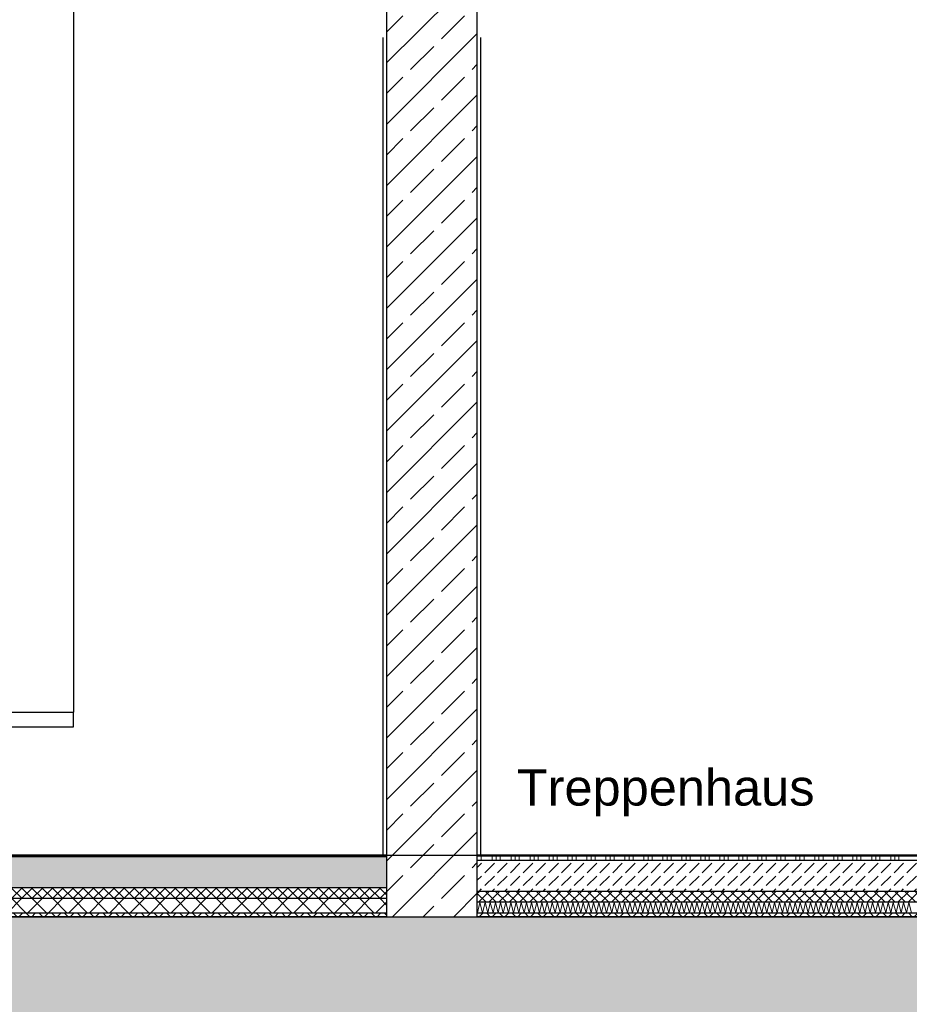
# Model space of a CAD drawing. Header units: metres. Extents: x -12 to 57.2, y -22.2 to 2.8.
# Tile 96 of 126: x 24.2 to 26.7, y -6.4 to -3.7. Entities that reach past the tile are written whole.
import ezdxf

# ---------------------------------------------------------------- set-up
doc = ezdxf.new("R2010")
doc.units = ezdxf.units.M
doc.header["$LTSCALE"] = 0.4
doc.header["$MEASUREMENT"] = 0
doc.layers.get('0').update_dxf_attribs({"color": 8, "lineweight": 9})
doc.layers.get('Defpoints').update_dxf_attribs({"color": 8, "lineweight": 9})
for name, color, linetype in [('Neubau_A-Decken', 8, 'Continuous'), ('Neubau_A-STB Wände', 8, 'Continuous'), ('Neubau_A-TB Wände', 8, 'Continuous'), ('Neubau_B-Bodenaufbau', 8, 'Continuous'), ('Neubau_T-Bemaßung', 8, 'Continuous'), ('Neubau_T-Text', 8, 'Continuous')]:
    doc.layers.add(name, color=color, linetype=linetype)
doc.styles.add('ERSTELLTER_STIL_2', font='arial.ttf')
doc.dimstyles.new('ERSTELLTER_STIL__1', dxfattribs={"dimtxt": 0.0875, "dimasz": 0.059375, "dimexe": 0.18, "dimexo": 0.0625, "dimgap": 0, "dimtad": 1, "dimzin": 0, "dimdsep": 46, "dimtxsty": 'ERSTELLTER_STIL_2', "dimblk": 'ARROWHEAD_6', "dimblk1": 'ARROWHEAD_6', "dimblk2": 'ARROWHEAD_6', "dimcen": 0.09, "dimclrd": 7, "dimclre": 7, "dimclrt": 7, "dimazin": 0, "dimtfac": 1, "dimtdec": 4, "dimtmove": 0, "dimatfit": 3, "dimfxl": 1, "dimtolj": 1, "dimtzin": 0, "dimarcsym": 0})
pattern_1 = [(45, (-2907.6834, -10.175), (-0.0848528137, 0.0848528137), []), (45, (-2907.72583, -10.13257), (-0.0848528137, 0.0848528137), [0.09, -0.03])]
pattern_2 = [(45, (-2907.6834, -10.175), (-0.01767766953, 0.01767766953), []), (135, (-2907.6834, -10.175), (0.01767766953, 0.01767766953), [])]
pattern_3 = [(45, (-2907.6834, -10.175), (-0.0353553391, 0.0353553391), [0.0375, -0.0125]), (45, (-2907.6834, -10.139645), (-0.0353553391, 0.0353553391), [0.0375, -0.0125])]
pattern_4 = [(45, (-2907.6834, -10.175), (-0.01414213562, 0.01414213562), []), (135, (-2907.6834, -10.175), (0.01414213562, 0.01414213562), [])]

# ---------------------------------------------------------------- blocks, each defined once
blk = doc.blocks.new('ARROWHEAD_6')
at = {"color": 0, "linetype": 'Continuous', "lineweight": 0}
for p, q in [((-0.5, -0.5), (0.5, 0.5)), ((0, 0), (-1, 0))]:
    blk.add_line(p, q, dxfattribs=at)
blk = doc.blocks.new('*D564')
at = {"layer": 'Defpoints', "color": 0, "linetype": 'Continuous', "transparency": 16777216}
for p in [(-0.125, -6.195), (42.301, -6.195), (22.625, -6.495)]:
    blk.add_point(p, dxfattribs=at)
at = {"layer": 'Neubau_T-Bemaßung', "linetype": 'Continuous', "lineweight": -2, "transparency": 16777216}
for p, q in [((42.301, -6.1356), (42.301, -6.0762)), ((-0.0625, -6.195), (42.481, -6.195)), ((42.301, -6.195), (42.301, -6.2317)), ((42.301, -6.495), (42.301, -6.4586)), ((22.6875, -6.495), (42.481, -6.495)), ((42.301, -6.5544), (42.301, -6.6138))]:
    blk.add_line(p, q, dxfattribs=at)
at = {"layer": 'Neubau_T-Bemaßung', "linetype": 'Continuous', "lineweight": -2, "transparency": 16777216, "xscale": 0.059375, "yscale": 0.059375, "zscale": 0.059375}
for p, rotation in [((42.301, -6.195), 270), ((42.301, -6.495), 90)]:
    blk.add_blockref('ARROWHEAD_6', p, dxfattribs=dict(at, rotation=rotation))
at = {"layer": 'Neubau_T-Bemaßung', "linetype": 'Continuous', "transparency": 16777216, "insert": (42.301, -6.3451), "char_height": 0.0875, "attachment_point": 5, "rotation": 90, "style": 'ERSTELLTER_STIL_2'}
blk.add_mtext('\\A1;0.30', dxfattribs=at)
blk = doc.blocks.new('*D565')
at = {"layer": 'Defpoints', "color": 0, "linetype": 'Continuous', "transparency": 16777216}
for p in [(-0.125, -6.195), (-0.125, -6.195), (42.1875, -6.195)]:
    blk.add_point(p, dxfattribs=at)
at = {"layer": 'Neubau_T-Bemaßung', "linetype": 'Continuous', "lineweight": -2, "transparency": 16777216}
for p, q in [((42.1875, -6.1356), (42.1875, -6.0763)), ((-0.0625, -6.195), (42.3675, -6.195)), ((-0.0625, -6.195), (42.3675, -6.195)), ((42.1875, -6.2544), (42.1875, -6.3137))]:
    blk.add_line(p, q, dxfattribs=at)
at = {"layer": 'Neubau_T-Bemaßung', "linetype": 'Continuous', "lineweight": -2, "transparency": 16777216, "xscale": 0.059375, "yscale": 0.059375, "zscale": 0.059375}
for rotation in [270, 90]:
    blk.add_blockref('ARROWHEAD_6', (42.1875, -6.195), dxfattribs=dict(at, rotation=rotation))
at = {"layer": 'Neubau_T-Bemaßung', "linetype": 'Continuous', "transparency": 16777216, "insert": (42.301, -6.0763), "char_height": 0.0875, "attachment_point": 5, "rotation": 90, "style": 'ERSTELLTER_STIL_2'}
blk.add_mtext('\\A1;0.00', dxfattribs=at)
blk = doc.blocks.new('*D566')
at = {"layer": 'Defpoints', "color": 0, "linetype": 'Continuous', "transparency": 16777216}
for p in [(-0.125, -2.695), (42.301, -2.695), (-0.125, -6.195)]:
    blk.add_point(p, dxfattribs=at)
at = {"layer": 'Neubau_T-Bemaßung', "linetype": 'Continuous', "lineweight": -2, "transparency": 16777216}
for p, q in [((-0.0625, -2.695), (42.481, -2.695)), ((42.301, -2.7544), (42.301, -4.335)), ((42.301, -6.1356), (42.301, -4.562)), ((-0.0625, -6.195), (42.481, -6.195))]:
    blk.add_line(p, q, dxfattribs=at)
at = {"layer": 'Neubau_T-Bemaßung', "linetype": 'Continuous', "lineweight": -2, "transparency": 16777216, "xscale": 0.059375, "yscale": 0.059375, "zscale": 0.059375}
for p, rotation in [((42.301, -2.695), 90), ((42.301, -6.195), 270)]:
    blk.add_blockref('ARROWHEAD_6', p, dxfattribs=dict(at, rotation=rotation))
at = {"layer": 'Neubau_T-Bemaßung', "linetype": 'Continuous', "transparency": 16777216, "insert": (42.301, -4.4485), "char_height": 0.0875, "attachment_point": 5, "rotation": 90, "style": 'ERSTELLTER_STIL_2'}
blk.add_mtext('\\A1;3.50', dxfattribs=at)
blk = doc.blocks.new('*D590')
at = {"layer": 'Defpoints', "color": 0, "linetype": 'Continuous', "transparency": 16777216}
for p in [(-0.125, -6.195), (41.951, -6.195), (22.625, -6.495)]:
    blk.add_point(p, dxfattribs=at)
at = {"layer": 'Neubau_T-Bemaßung', "linetype": 'Continuous', "lineweight": -2, "transparency": 16777216}
for p, q in [((41.951, -6.1356), (41.951, -6.0762)), ((-0.0625, -6.195), (42.131, -6.195)), ((41.951, -6.195), (41.951, -6.2317)), ((41.951, -6.495), (41.951, -6.4586)), ((22.6875, -6.495), (42.131, -6.495)), ((41.951, -6.5544), (41.951, -6.6138))]:
    blk.add_line(p, q, dxfattribs=at)
at = {"layer": 'Neubau_T-Bemaßung', "linetype": 'Continuous', "lineweight": -2, "transparency": 16777216, "xscale": 0.059375, "yscale": 0.059375, "zscale": 0.059375}
for p, rotation in [((41.951, -6.195), 270), ((41.951, -6.495), 90)]:
    blk.add_blockref('ARROWHEAD_6', p, dxfattribs=dict(at, rotation=rotation))
at = {"layer": 'Neubau_T-Bemaßung', "linetype": 'Continuous', "transparency": 16777216, "insert": (41.951, -6.3451), "char_height": 0.0875, "attachment_point": 5, "rotation": 90, "style": 'ERSTELLTER_STIL_2'}
blk.add_mtext('\\A1;0.30', dxfattribs=at)
blk = doc.blocks.new('*D591')
at = {"layer": 'Defpoints', "color": 0, "linetype": 'Continuous', "transparency": 16777216}
for p in [(-0.125, -6.195), (-0.125, -6.195), (41.8375, -6.195)]:
    blk.add_point(p, dxfattribs=at)
at = {"layer": 'Neubau_T-Bemaßung', "linetype": 'Continuous', "lineweight": -2, "transparency": 16777216}
for p, q in [((41.8375, -6.1356), (41.8375, -6.0763)), ((-0.0625, -6.195), (42.0175, -6.195)), ((-0.0625, -6.195), (42.0175, -6.195)), ((41.8375, -6.2544), (41.8375, -6.3137))]:
    blk.add_line(p, q, dxfattribs=at)
at = {"layer": 'Neubau_T-Bemaßung', "linetype": 'Continuous', "lineweight": -2, "transparency": 16777216, "xscale": 0.059375, "yscale": 0.059375, "zscale": 0.059375}
for rotation in [270, 90]:
    blk.add_blockref('ARROWHEAD_6', (41.8375, -6.195), dxfattribs=dict(at, rotation=rotation))
at = {"layer": 'Neubau_T-Bemaßung', "linetype": 'Continuous', "transparency": 16777216, "insert": (41.951, -6.0763), "char_height": 0.0875, "attachment_point": 5, "rotation": 90, "style": 'ERSTELLTER_STIL_2'}
blk.add_mtext('\\A1;0.00', dxfattribs=at)
blk = doc.blocks.new('*D592')
at = {"layer": 'Defpoints', "color": 0, "linetype": 'Continuous', "transparency": 16777216}
for p in [(-10.662, -6.025), (41.8374, -6.025), (-0.125, -6.195)]:
    blk.add_point(p, dxfattribs=at)
at = {"layer": 'Neubau_T-Bemaßung', "linetype": 'Continuous', "lineweight": -2, "transparency": 16777216}
for p, q in [((41.8374, -6.025), (41.8374, -5.9272)), ((-10.5995, -6.025), (42.0174, -6.025)), ((41.8374, -6.1356), (41.8374, -6.0844)), ((-0.0625, -6.195), (42.0174, -6.195))]:
    blk.add_line(p, q, dxfattribs=at)
at = {"layer": 'Neubau_T-Bemaßung', "linetype": 'Continuous', "lineweight": -2, "transparency": 16777216, "xscale": 0.059375, "yscale": 0.059375, "zscale": 0.059375}
for p, rotation in [((41.8374, -6.025), 90), ((41.8374, -6.195), 270)]:
    blk.add_blockref('ARROWHEAD_6', p, dxfattribs=dict(at, rotation=rotation))
at = {"layer": 'Neubau_T-Bemaßung', "linetype": 'Continuous', "transparency": 16777216, "insert": (41.951, -5.9272), "char_height": 0.0875, "attachment_point": 5, "rotation": 90, "style": 'ERSTELLTER_STIL_2'}
blk.add_mtext('\\A1;0.17', dxfattribs=at)
blk = doc.blocks.new('*D593')
at = {"layer": 'Defpoints', "color": 0, "linetype": 'Continuous', "transparency": 16777216}
for p in [(4.09, -3.025), (41.951, -3.025), (-10.662, -6.025)]:
    blk.add_point(p, dxfattribs=at)
at = {"layer": 'Neubau_T-Bemaßung', "linetype": 'Continuous', "lineweight": -2, "transparency": 16777216}
for p, q in [((4.1525, -3.025), (42.131, -3.025)), ((41.951, -3.0844), (41.951, -4.415)), ((41.951, -5.9656), (41.951, -4.642)), ((-10.5995, -6.025), (42.131, -6.025))]:
    blk.add_line(p, q, dxfattribs=at)
at = {"layer": 'Neubau_T-Bemaßung', "linetype": 'Continuous', "lineweight": -2, "transparency": 16777216, "xscale": 0.059375, "yscale": 0.059375, "zscale": 0.059375}
for p, rotation in [((41.951, -3.025), 90), ((41.951, -6.025), 270)]:
    blk.add_blockref('ARROWHEAD_6', p, dxfattribs=dict(at, rotation=rotation))
at = {"layer": 'Neubau_T-Bemaßung', "linetype": 'Continuous', "transparency": 16777216, "insert": (41.951, -4.5285), "char_height": 0.0875, "attachment_point": 5, "rotation": 90, "style": 'ERSTELLTER_STIL_2'}
blk.add_mtext('\\A1;3.00', dxfattribs=at)

msp = doc.modelspace()

# ---------------------------------------------------------------- hatches: boundary and pattern name
at = {"layer": 'Neubau_A-Decken', "linetype": 'Continuous'}
h = msp.add_hatch(dxfattribs=at)
h.set_pattern_fill('BETON__STAHLBETON_0002', color=256, style=0, pattern_type=2)
h.set_pattern_definition(pattern_1)
h.paths.add_polyline_path([(-0.07, -6.195), (-0.125, -6.195), (-0.125, -6.495), (28.4201, -6.495), (28.4201, -6.195), (20.5226, -6.195), (20.5226, -6.205), (-0.07, -6.205)])
at = {"layer": 'Neubau_A-STB Wände', "linetype": 'Continuous'}
h = msp.add_hatch(dxfattribs=at)
h.set_pattern_fill('BETON__STAHLBETON_0002', color=256, style=0, pattern_type=2)
h.set_pattern_definition(pattern_1)
h.paths.add_polyline_path([(25.48, -2.695), (25.23, -2.695), (25.23, -6.195), (25.48, -6.195)])
at = {"layer": 'Neubau_B-Bodenaufbau', "linetype": 'Continuous'}
msp.add_hatch(color=256, dxfattribs=at).paths.add_polyline_path([(20.5226, -6.025), (20.5226, -6.03), (25.23, -6.03), (25.23, -6.025)])
h = msp.add_hatch(dxfattribs=at)
h.set_pattern_fill('BETON__UNBEWEHRT_0002', color=256, style=0, pattern_type=2)
h.set_pattern_definition(pattern_3)
h.paths.add_polyline_path([(20.5226, -6.03), (20.5226, -6.115), (25.23, -6.115), (25.23, -6.03)])
h = msp.add_hatch(dxfattribs=at)
h.set_pattern_fill('BETON__UNBEWEHRT_0002', color=256, style=0, pattern_type=2)
h.set_pattern_definition(pattern_3)
h.paths.add_polyline_path([(25.48, -6.04), (25.48, -6.125), (28.1701, -6.125), (28.1701, -6.04)])
h = msp.add_hatch(dxfattribs=at)
h.set_pattern_fill('DÄMMUNG__HART_2_0002', color=256, style=0, pattern_type=2)
h.set_pattern_definition(pattern_4)
h.paths.add_polyline_path([(20.5226, -6.115), (20.5226, -6.145), (25.23, -6.145), (25.23, -6.115)])
h = msp.add_hatch(dxfattribs=at)
h.set_pattern_fill('DÄMMUNG__HART_1_0002', color=256, style=0, pattern_type=2)
h.set_pattern_definition([(45, (-2907.6834, -10.175), (-0.02828427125, 0.02828427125), []), (135, (-2907.6834, -10.175), (0.02828427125, 0.02828427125), [])])
h.paths.add_polyline_path([(20.5226, -6.145), (20.5226, -6.185), (25.23, -6.185), (25.23, -6.145)])
h = msp.add_hatch(dxfattribs=at)
h.set_pattern_fill('DÄMMUNG__HART_2_0002', color=256, style=0, pattern_type=2)
h.set_pattern_definition(pattern_4)
h.paths.add_polyline_path([(25.48, -6.125), (25.48, -6.155), (28.1701, -6.155), (28.1701, -6.125)])
h = msp.add_hatch(dxfattribs=at)
h.set_pattern_fill('GUßASPHALT_0002', color=256, style=0, pattern_type=2)
h.set_pattern_definition(pattern_2)
h.paths.add_polyline_path([(20.5226, -6.195), (25.23, -6.195), (25.23, -6.185), (20.5226, -6.185)])
h = msp.add_hatch(dxfattribs=at)
h.set_pattern_fill('GUßASPHALT_0002', color=256, style=0, pattern_type=2)
h.set_pattern_definition(pattern_2)
h.paths.add_polyline_path([(25.48, -6.195), (28.1701, -6.195), (28.1701, -6.185), (25.48, -6.185)])

# ---------------------------------------------------------------- linework, layer by layer
at = {"layer": 'Neubau_A-Decken', "linetype": 'Continuous'}
msp.add_line((28.1701, -6.195), (25.48, -6.195), dxfattribs=at)
at = {"layer": 'Neubau_A-Decken', "linetype": 'Continuous', "flags": 128}
msp.add_lwpolyline([(25.23, -6.195), (20.5226, -6.195), (12.075, -6.195), (8.325, -6.195), (-0.07, -6.195), (-0.0825, -6.195), (-0.095, -6.195), (-0.125, -6.195)], dxfattribs=at)
at = {"layer": 'Neubau_A-STB Wände', "linetype": 'Continuous'}
for p, q in [((25.23, -3.025), (25.23, -6.025)), ((25.48, -3.025), (25.48, -6.025)), ((25.22, -3.765), (25.22, -6.025)), ((25.2201, -3.765), (25.22, -3.765)), ((25.2201, -3.765), (25.2201, -6.025)), ((25.4899, -3.765), (25.4899, -6.025)), ((25.49, -3.765), (25.4899, -3.765)), ((25.49, -3.765), (25.49, -6.025))]:
    msp.add_line(p, q, dxfattribs=at)
at = {"layer": 'Neubau_A-STB Wände', "linetype": 'Continuous', "flags": 128}
for points in [[(25.23, -6.025), (25.23, -6.03), (25.23, -6.115), (25.23, -6.145), (25.23, -6.185), (25.23, -6.195)], [(25.48, -6.025), (25.48, -6.04), (25.48, -6.125), (25.48, -6.155), (25.48, -6.185), (25.48, -6.195)]]:
    msp.add_lwpolyline(points, dxfattribs=at)
at = {"layer": 'Neubau_A-TB Wände', "linetype": 'Continuous'}
for p, q in [((24.365, -3.225), (24.365, -5.63)), ((21.365, -5.63), (24.365, -5.63)), ((24.365, -5.67), (24.365, -5.63)), ((21.365, -5.67), (24.365, -5.67))]:
    msp.add_line(p, q, dxfattribs=at)
at = {"layer": 'Neubau_B-Bodenaufbau', "linetype": 'Continuous'}
for p, q in [((25.23, -6.03), (20.5226, -6.03)), ((28.1701, -6.025), (25.48, -6.025)), ((28.1701, -6.04), (25.48, -6.04)), ((25.23, -6.115), (20.5226, -6.115)), ((25.23, -6.145), (20.5226, -6.145)), ((28.1701, -6.125), (25.48, -6.125)), ((28.1701, -6.155), (25.48, -6.155)), ((25.23, -6.185), (20.5226, -6.185)), ((28.1701, -6.185), (25.48, -6.185))]:
    msp.add_line(p, q, dxfattribs=at)
at = {"layer": 'Neubau_B-Bodenaufbau', "linetype": 'Continuous', "lineweight": 9}
for p, q in [((25.48, -6.0275), (25.4916, -6.0275)), ((25.48, -6.0387), (25.4916, -6.0387)), ((25.4804, -6.025), (25.4804, -6.0275)), ((25.4804, -6.0275), (25.4804, -6.04)), ((25.4916, -6.025), (25.4916, -6.0275)), ((25.4916, -6.0275), (25.5441, -6.0275)), ((25.4916, -6.0275), (25.4916, -6.04)), ((25.4916, -6.0387), (25.5441, -6.0387)), ((25.5216, -6.025), (25.5216, -6.0275)), ((25.5216, -6.0275), (25.5216, -6.04)), ((25.5329, -6.025), (25.5329, -6.0275)), ((25.5329, -6.0275), (25.5329, -6.04)), ((25.5441, -6.025), (25.5441, -6.0275)), ((25.5441, -6.0275), (25.5966, -6.0275)), ((25.5441, -6.0275), (25.5441, -6.04)), ((25.5441, -6.0387), (25.5966, -6.0387)), ((25.5741, -6.025), (25.5741, -6.0275)), ((25.5741, -6.0275), (25.5741, -6.04)), ((25.5854, -6.025), (25.5854, -6.0275)), ((25.5854, -6.0275), (25.5854, -6.04)), ((25.5966, -6.025), (25.5966, -6.0275)), ((25.5966, -6.0275), (25.6491, -6.0275)), ((25.5966, -6.0275), (25.5966, -6.04)), ((25.5966, -6.0387), (25.6491, -6.0387)), ((25.6266, -6.025), (25.6266, -6.0275)), ((25.6266, -6.0275), (25.6266, -6.04)), ((25.6379, -6.025), (25.6379, -6.0275)), ((25.6379, -6.0275), (25.6379, -6.04)), ((25.6491, -6.025), (25.6491, -6.0275)), ((25.6491, -6.0275), (25.7016, -6.0275)), ((25.6491, -6.0275), (25.6491, -6.04)), ((25.6491, -6.0387), (25.7016, -6.0387)), ((25.6791, -6.025), (25.6791, -6.0275)), ((25.6791, -6.0275), (25.6791, -6.04)), ((25.6904, -6.025), (25.6904, -6.0275)), ((25.6904, -6.0275), (25.6904, -6.04)), ((25.7016, -6.025), (25.7016, -6.0275)), ((25.7016, -6.0275), (25.7541, -6.0275)), ((25.7016, -6.0275), (25.7016, -6.04)), ((25.7016, -6.0387), (25.7541, -6.0387)), ((25.7316, -6.025), (25.7316, -6.0275)), ((25.7316, -6.0275), (25.7316, -6.04)), ((25.7429, -6.025), (25.7429, -6.0275)), ((25.7429, -6.0275), (25.7429, -6.04)), ((25.7541, -6.025), (25.7541, -6.0275)), ((25.7541, -6.0275), (25.8066, -6.0275)), ((25.7541, -6.0275), (25.7541, -6.04)), ((25.7541, -6.0387), (25.8066, -6.0387)), ((25.7841, -6.025), (25.7841, -6.0275)), ((25.7841, -6.0275), (25.7841, -6.04)), ((25.7954, -6.025), (25.7954, -6.0275)), ((25.7954, -6.0275), (25.7954, -6.04)), ((25.8066, -6.025), (25.8066, -6.0275)), ((25.8066, -6.0275), (25.8591, -6.0275)), ((25.8066, -6.0275), (25.8066, -6.04)), ((25.8066, -6.0387), (25.8591, -6.0387)), ((25.8366, -6.025), (25.8366, -6.0275)), ((25.8366, -6.0275), (25.8366, -6.04)), ((25.8479, -6.025), (25.8479, -6.0275)), ((25.8479, -6.0275), (25.8479, -6.04)), ((25.8591, -6.025), (25.8591, -6.0275)), ((25.8591, -6.0275), (25.9116, -6.0275)), ((25.8591, -6.0275), (25.8591, -6.04)), ((25.8591, -6.0387), (25.9116, -6.0387)), ((25.8891, -6.025), (25.8891, -6.0275)), ((25.8891, -6.0275), (25.8891, -6.04)), ((25.9004, -6.025), (25.9004, -6.0275)), ((25.9004, -6.0275), (25.9004, -6.04)), ((25.9116, -6.025), (25.9116, -6.0275)), ((25.9116, -6.0275), (25.9641, -6.0275)), ((25.9116, -6.0275), (25.9116, -6.04)), ((25.9116, -6.0387), (25.9641, -6.0387)), ((25.9416, -6.025), (25.9416, -6.0275)), ((25.9416, -6.0275), (25.9416, -6.04)), ((25.9529, -6.025), (25.9529, -6.0275)), ((25.9529, -6.0275), (25.9529, -6.04)), ((25.9641, -6.025), (25.9641, -6.0275)), ((25.9641, -6.0275), (26.0166, -6.0275)), ((25.9641, -6.0275), (25.9641, -6.04)), ((25.9641, -6.0387), (26.0166, -6.0387)), ((25.9941, -6.025), (25.9941, -6.0275)), ((25.9941, -6.0275), (25.9941, -6.04)), ((26.0054, -6.025), (26.0054, -6.0275)), ((26.0054, -6.0275), (26.0054, -6.04)), ((26.0166, -6.025), (26.0166, -6.0275)), ((26.0166, -6.0275), (26.0691, -6.0275)), ((26.0166, -6.0275), (26.0166, -6.04)), ((26.0166, -6.0387), (26.0691, -6.0387)), ((26.0466, -6.025), (26.0466, -6.0275)), ((26.0466, -6.0275), (26.0466, -6.04)), ((26.0579, -6.025), (26.0579, -6.0275)), ((26.0579, -6.0275), (26.0579, -6.04)), ((26.0691, -6.025), (26.0691, -6.0275)), ((26.0691, -6.0275), (26.1216, -6.0275)), ((26.0691, -6.0275), (26.0691, -6.04)), ((26.0691, -6.0387), (26.1216, -6.0387)), ((26.0991, -6.025), (26.0991, -6.0275)), ((26.0991, -6.0275), (26.0991, -6.04)), ((26.1104, -6.025), (26.1104, -6.0275)), ((26.1104, -6.0275), (26.1104, -6.04)), ((26.1216, -6.025), (26.1216, -6.0275)), ((26.1216, -6.0275), (26.1741, -6.0275)), ((26.1216, -6.0275), (26.1216, -6.04)), ((26.1216, -6.0387), (26.1741, -6.0387)), ((26.1516, -6.025), (26.1516, -6.0275)), ((26.1516, -6.0275), (26.1516, -6.04)), ((26.1629, -6.025), (26.1629, -6.0275)), ((26.1629, -6.0275), (26.1629, -6.04)), ((26.1741, -6.025), (26.1741, -6.0275)), ((26.1741, -6.0275), (26.2266, -6.0275)), ((26.1741, -6.0275), (26.1741, -6.04)), ((26.1741, -6.0387), (26.2266, -6.0387)), ((26.2041, -6.025), (26.2041, -6.0275)), ((26.2041, -6.0275), (26.2041, -6.04)), ((26.2154, -6.025), (26.2154, -6.0275)), ((26.2154, -6.0275), (26.2154, -6.04)), ((26.2266, -6.025), (26.2266, -6.0275)), ((26.2266, -6.0275), (26.2791, -6.0275)), ((26.2266, -6.0275), (26.2266, -6.04)), ((26.2266, -6.0387), (26.2791, -6.0387)), ((26.2566, -6.025), (26.2566, -6.0275)), ((26.2566, -6.0275), (26.2566, -6.04)), ((26.2679, -6.025), (26.2679, -6.0275)), ((26.2679, -6.0275), (26.2679, -6.04)), ((26.2791, -6.025), (26.2791, -6.0275)), ((26.2791, -6.0275), (26.3316, -6.0275)), ((26.2791, -6.0275), (26.2791, -6.04)), ((26.2791, -6.0387), (26.3316, -6.0387)), ((26.3091, -6.025), (26.3091, -6.0275)), ((26.3091, -6.0275), (26.3091, -6.04)), ((26.3204, -6.025), (26.3204, -6.0275)), ((26.3204, -6.0275), (26.3204, -6.04)), ((26.3316, -6.025), (26.3316, -6.0275)), ((26.3316, -6.0275), (26.3841, -6.0275)), ((26.3316, -6.0275), (26.3316, -6.04)), ((26.3316, -6.0387), (26.3841, -6.0387)), ((26.3616, -6.025), (26.3616, -6.0275)), ((26.3616, -6.0275), (26.3616, -6.04)), ((26.3729, -6.025), (26.3729, -6.0275)), ((26.3729, -6.0275), (26.3729, -6.04)), ((26.3841, -6.025), (26.3841, -6.0275)), ((26.3841, -6.0275), (26.4366, -6.0275)), ((26.3841, -6.0275), (26.3841, -6.04)), ((26.3841, -6.0387), (26.4366, -6.0387)), ((26.4141, -6.025), (26.4141, -6.0275)), ((26.4141, -6.0275), (26.4141, -6.04)), ((26.4254, -6.025), (26.4254, -6.0275)), ((26.4254, -6.0275), (26.4254, -6.04)), ((26.4366, -6.025), (26.4366, -6.0275)), ((26.4366, -6.0275), (26.4891, -6.0275)), ((26.4366, -6.0275), (26.4366, -6.04)), ((26.4366, -6.0387), (26.4891, -6.0387)), ((26.4666, -6.025), (26.4666, -6.0275)), ((26.4666, -6.0275), (26.4666, -6.04)), ((26.4779, -6.025), (26.4779, -6.0275)), ((26.4779, -6.0275), (26.4779, -6.04)), ((26.4891, -6.025), (26.4891, -6.0275)), ((26.4891, -6.0275), (26.5416, -6.0275)), ((26.4891, -6.0275), (26.4891, -6.04)), ((26.4891, -6.0387), (26.5416, -6.0387)), ((26.5191, -6.025), (26.5191, -6.0275)), ((26.5191, -6.0275), (26.5191, -6.04)), ((26.5304, -6.025), (26.5304, -6.0275)), ((26.5304, -6.0275), (26.5304, -6.04)), ((26.5416, -6.025), (26.5416, -6.0275)), ((26.5416, -6.0275), (26.5941, -6.0275)), ((26.5416, -6.0275), (26.5416, -6.04)), ((26.5416, -6.0387), (26.5941, -6.0387)), ((26.5716, -6.025), (26.5716, -6.0275)), ((26.5716, -6.0275), (26.5716, -6.04)), ((26.5829, -6.025), (26.5829, -6.0275)), ((26.5829, -6.0275), (26.5829, -6.04)), ((26.5941, -6.025), (26.5941, -6.0275)), ((26.5941, -6.0275), (26.6466, -6.0275)), ((26.5941, -6.0275), (26.5941, -6.04)), ((26.5941, -6.0387), (26.6466, -6.0387)), ((26.6241, -6.025), (26.6241, -6.0275)), ((26.6241, -6.0275), (26.6241, -6.04)), ((26.6354, -6.025), (26.6354, -6.0275)), ((26.6354, -6.0275), (26.6354, -6.04)), ((26.6466, -6.025), (26.6466, -6.0275)), ((26.6466, -6.0275), (26.6991, -6.0275)), ((26.6466, -6.0275), (26.6466, -6.04)), ((26.6466, -6.0387), (26.6991, -6.0387)), ((25.4814, -6.1843), (25.488, -6.1557)), ((25.488, -6.1557), (25.4957, -6.1843)), ((25.4957, -6.1843), (25.5023, -6.1557)), ((25.5023, -6.1557), (25.51, -6.1843)), ((25.51, -6.1843), (25.5166, -6.1557)), ((25.5166, -6.1557), (25.5243, -6.1843)), ((25.5243, -6.1843), (25.5309, -6.1557)), ((25.5309, -6.1557), (25.5385, -6.1843)), ((25.5385, -6.1843), (25.5452, -6.1557)), ((25.5452, -6.1557), (25.5528, -6.1843)), ((25.5528, -6.1843), (25.5595, -6.1557)), ((25.5595, -6.1557), (25.5671, -6.1843)), ((25.5671, -6.1843), (25.5737, -6.1557)), ((25.5737, -6.1557), (25.5814, -6.1843)), ((25.5814, -6.1843), (25.588, -6.1557)), ((25.588, -6.1557), (25.5957, -6.1843)), ((25.5957, -6.1843), (25.6023, -6.1557)), ((25.6023, -6.1557), (25.61, -6.1843)), ((25.61, -6.1843), (25.6166, -6.1557)), ((25.6166, -6.1557), (25.6243, -6.1843)), ((25.6243, -6.1843), (25.6309, -6.1557)), ((25.6309, -6.1557), (25.6385, -6.1843)), ((25.6385, -6.1843), (25.6452, -6.1557)), ((25.6452, -6.1557), (25.6528, -6.1843)), ((25.6528, -6.1843), (25.6595, -6.1557)), ((25.6595, -6.1557), (25.6671, -6.1843)), ((25.6671, -6.1843), (25.6737, -6.1557)), ((25.6737, -6.1557), (25.6814, -6.1843)), ((25.6814, -6.1843), (25.688, -6.1557)), ((25.688, -6.1557), (25.6957, -6.1843)), ((25.6957, -6.1843), (25.7023, -6.1557)), ((25.7023, -6.1557), (25.71, -6.1843)), ((25.71, -6.1843), (25.7166, -6.1557)), ((25.7166, -6.1557), (25.7243, -6.1843)), ((25.7243, -6.1843), (25.7309, -6.1557)), ((25.7309, -6.1557), (25.7385, -6.1843)), ((25.7385, -6.1843), (25.7452, -6.1557)), ((25.7452, -6.1557), (25.7528, -6.1843)), ((25.7528, -6.1843), (25.7595, -6.1557)), ((25.7595, -6.1557), (25.7671, -6.1843)), ((25.7671, -6.1843), (25.7737, -6.1557)), ((25.7737, -6.1557), (25.7814, -6.1843)), ((25.7814, -6.1843), (25.788, -6.1557)), ((25.788, -6.1557), (25.7957, -6.1843)), ((25.7957, -6.1843), (25.8023, -6.1557)), ((25.8023, -6.1557), (25.81, -6.1843)), ((25.81, -6.1843), (25.8166, -6.1557)), ((25.8166, -6.1557), (25.8243, -6.1843)), ((25.8243, -6.1843), (25.8309, -6.1557)), ((25.8309, -6.1557), (25.8385, -6.1843)), ((25.8385, -6.1843), (25.8452, -6.1557)), ((25.8452, -6.1557), (25.8528, -6.1843)), ((25.8528, -6.1843), (25.8595, -6.1557)), ((25.8595, -6.1557), (25.8671, -6.1843)), ((25.8671, -6.1843), (25.8737, -6.1557)), ((25.8737, -6.1557), (25.8814, -6.1843)), ((25.8814, -6.1843), (25.888, -6.1557)), ((25.888, -6.1557), (25.8957, -6.1843)), ((25.8957, -6.1843), (25.9023, -6.1557)), ((25.9023, -6.1557), (25.91, -6.1843)), ((25.91, -6.1843), (25.9166, -6.1557)), ((25.9166, -6.1557), (25.9243, -6.1843)), ((25.9243, -6.1843), (25.9309, -6.1557)), ((25.9309, -6.1557), (25.9385, -6.1843)), ((25.9385, -6.1843), (25.9452, -6.1557)), ((25.9452, -6.1557), (25.9528, -6.1843)), ((25.9528, -6.1843), (25.9595, -6.1557)), ((25.9595, -6.1557), (25.9671, -6.1843)), ((25.9671, -6.1843), (25.9737, -6.1557)), ((25.9737, -6.1557), (25.9814, -6.1843)), ((25.9814, -6.1843), (25.988, -6.1557)), ((25.988, -6.1557), (25.9957, -6.1843)), ((25.9957, -6.1843), (26.0023, -6.1557)), ((26.0023, -6.1557), (26.01, -6.1843)), ((26.01, -6.1843), (26.0166, -6.1557)), ((26.0166, -6.1557), (26.0243, -6.1843)), ((26.0243, -6.1843), (26.0309, -6.1557)), ((26.0309, -6.1557), (26.0385, -6.1843)), ((26.0385, -6.1843), (26.0452, -6.1557)), ((26.0452, -6.1557), (26.0528, -6.1843)), ((26.0528, -6.1843), (26.0595, -6.1557)), ((26.0595, -6.1557), (26.0671, -6.1843)), ((26.0671, -6.1843), (26.0737, -6.1557)), ((26.0737, -6.1557), (26.0814, -6.1843)), ((26.0814, -6.1843), (26.088, -6.1557)), ((26.088, -6.1557), (26.0957, -6.1843)), ((26.0957, -6.1843), (26.1023, -6.1557)), ((26.1023, -6.1557), (26.11, -6.1843)), ((26.11, -6.1843), (26.1166, -6.1557)), ((26.1166, -6.1557), (26.1243, -6.1843)), ((26.1243, -6.1843), (26.1309, -6.1557)), ((26.1309, -6.1557), (26.1385, -6.1843)), ((26.1385, -6.1843), (26.1452, -6.1557)), ((26.1452, -6.1557), (26.1528, -6.1843)), ((26.1528, -6.1843), (26.1595, -6.1557)), ((26.1595, -6.1557), (26.1671, -6.1843)), ((26.1671, -6.1843), (26.1737, -6.1557)), ((26.1737, -6.1557), (26.1814, -6.1843)), ((26.1814, -6.1843), (26.188, -6.1557)), ((26.188, -6.1557), (26.1957, -6.1843)), ((26.1957, -6.1843), (26.2023, -6.1557)), ((26.2023, -6.1557), (26.21, -6.1843)), ((26.21, -6.1843), (26.2166, -6.1557)), ((26.2166, -6.1557), (26.2243, -6.1843)), ((26.2243, -6.1843), (26.2309, -6.1557)), ((26.2309, -6.1557), (26.2385, -6.1843)), ((26.2385, -6.1843), (26.2452, -6.1557)), ((26.2452, -6.1557), (26.2528, -6.1843)), ((26.2528, -6.1843), (26.2595, -6.1557)), ((26.2595, -6.1557), (26.2671, -6.1843)), ((26.2671, -6.1843), (26.2737, -6.1557)), ((26.2737, -6.1557), (26.2814, -6.1843)), ((26.2814, -6.1843), (26.288, -6.1557)), ((26.288, -6.1557), (26.2957, -6.1843)), ((26.2957, -6.1843), (26.3023, -6.1557)), ((26.3023, -6.1557), (26.31, -6.1843)), ((26.31, -6.1843), (26.3166, -6.1557)), ((26.3166, -6.1557), (26.3243, -6.1843)), ((26.3243, -6.1843), (26.3309, -6.1557)), ((26.3309, -6.1557), (26.3385, -6.1843)), ((26.3385, -6.1843), (26.3452, -6.1557)), ((26.3452, -6.1557), (26.3528, -6.1843)), ((26.3528, -6.1843), (26.3595, -6.1557)), ((26.3595, -6.1557), (26.3671, -6.1843)), ((26.3671, -6.1843), (26.3737, -6.1557)), ((26.3737, -6.1557), (26.3814, -6.1843)), ((26.3814, -6.1843), (26.388, -6.1557)), ((26.388, -6.1557), (26.3957, -6.1843)), ((26.3957, -6.1843), (26.4023, -6.1557)), ((26.4023, -6.1557), (26.41, -6.1843)), ((26.41, -6.1843), (26.4166, -6.1557)), ((26.4166, -6.1557), (26.4243, -6.1843)), ((26.4243, -6.1843), (26.4309, -6.1557)), ((26.4309, -6.1557), (26.4385, -6.1843)), ((26.4385, -6.1843), (26.4452, -6.1557)), ((26.4452, -6.1557), (26.4528, -6.1843)), ((26.4528, -6.1843), (26.4595, -6.1557)), ((26.4595, -6.1557), (26.4671, -6.1843)), ((26.4671, -6.1843), (26.4737, -6.1557)), ((26.4737, -6.1557), (26.4814, -6.1843)), ((26.4814, -6.1843), (26.488, -6.1557)), ((26.488, -6.1557), (26.4957, -6.1843)), ((26.4957, -6.1843), (26.5023, -6.1557)), ((26.5023, -6.1557), (26.51, -6.1843)), ((26.51, -6.1843), (26.5166, -6.1557)), ((26.5166, -6.1557), (26.5243, -6.1843)), ((26.5243, -6.1843), (26.5309, -6.1557)), ((26.5309, -6.1557), (26.5385, -6.1843)), ((26.5385, -6.1843), (26.5452, -6.1557)), ((26.5452, -6.1557), (26.5528, -6.1843)), ((26.5528, -6.1843), (26.5595, -6.1557)), ((26.5595, -6.1557), (26.5671, -6.1843)), ((26.5671, -6.1843), (26.5737, -6.1557)), ((26.5737, -6.1557), (26.5814, -6.1843)), ((26.5814, -6.1843), (26.588, -6.1557)), ((26.588, -6.1557), (26.5957, -6.1843)), ((26.5957, -6.1843), (26.6023, -6.1557)), ((26.6023, -6.1557), (26.61, -6.1843)), ((26.61, -6.1843), (26.6166, -6.1557)), ((26.6166, -6.1557), (26.6243, -6.1843)), ((26.6243, -6.1843), (26.6309, -6.1557)), ((26.6309, -6.1557), (26.6385, -6.1843)), ((26.6385, -6.1843), (26.6452, -6.1557)), ((26.6452, -6.1557), (26.6528, -6.1843)), ((26.6528, -6.1843), (26.6595, -6.1557)), ((26.6595, -6.1557), (26.6671, -6.1843)), ((26.6671, -6.1843), (26.6737, -6.1557)), ((26.6737, -6.1557), (26.6814, -6.1843)), ((25.48, -6.1791), (25.4814, -6.1843))]:
    msp.add_line(p, q, dxfattribs=at)
at = {"layer": 'Neubau_B-Bodenaufbau', "linetype": 'Continuous', "flags": 128}
msp.add_lwpolyline([(25.23, -6.025), (20.61, -6.025), (20.6099, -6.025), (20.5226, -6.025)], dxfattribs=at)

# ---------------------------------------------------------------- texts
at = {"layer": 'Neubau_T-Text', "linetype": 'Continuous', "insert": (25.59, -5.918), "char_height": 0.1, "attachment_point": 7, "style": 'ERSTELLTER_STIL_2'}
msp.add_mtext('\\A1;Treppenhaus', dxfattribs=at)

# ---------------------------------------------------------------- dimensions: what is measured, and where the dimension line sits
at = {"layer": 'Neubau_T-Bemaßung', "linetype": 'Continuous'}
for base, p1, p2, picture, middle in [((42.301, -2.695), (-0.125, -6.195), (-0.125, -2.695), '*D566', (42.301, -4.4485)), ((41.951, -3.025), (-10.662, -6.025), (4.09, -3.025), '*D593', (41.951, -4.5285)), ((41.8374, -6.025), (-0.125, -6.195), (-10.662, -6.025), '*D592', (41.951, -5.9272)), ((42.1875377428, -6.195), (-0.125, -6.195), (-0.125, -6.195), '*D565', (42.301031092, -6.07625)), ((41.8375377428, -6.195), (-0.125, -6.195), (-0.125, -6.195), '*D591', (41.951031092, -6.07625)), ((42.301, -6.195), (22.625, -6.495), (-0.125, -6.195), '*D564', (42.301, -6.3451)), ((41.951, -6.195), (22.625, -6.495), (-0.125, -6.195), '*D590', (41.951, -6.3451))]:
    dim = msp.add_linear_dim(base=base, p1=p1, p2=p2, angle=90, dimstyle='ERSTELLTER_STIL__1', override={"dimclrd": 256, "dimclre": 256, "dimclrt": 256}, dxfattribs=at)
    dim.commit()
    dim.dimension.update_dxf_attribs({"geometry": picture, "text_midpoint": middle, "dimtype": 160, "text_rotation": 90})

doc.saveas('drawing.dxf')
